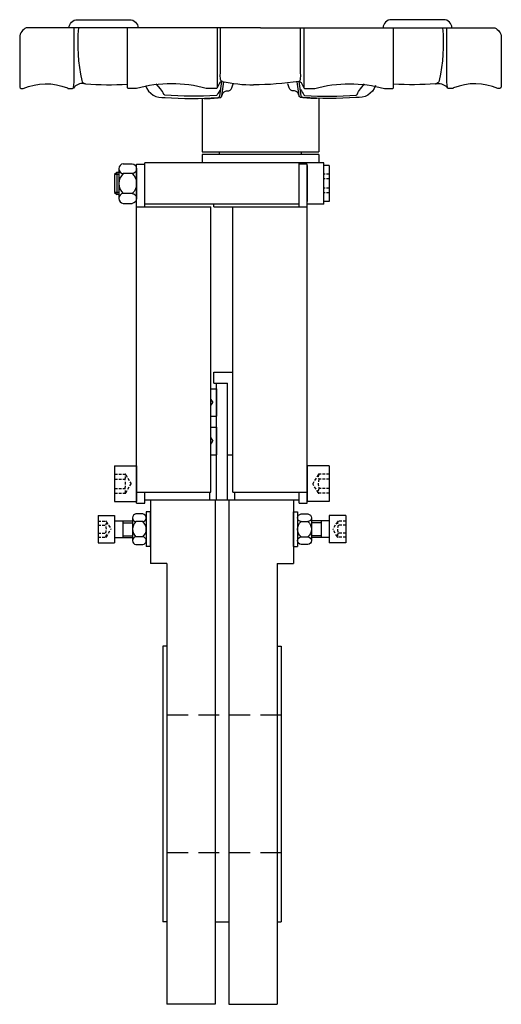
# Model space of a CAD drawing. Header units: millimetres. Extents: x 32 to 207, y 40 to 398.
import ezdxf

# ---------------------------------------------------------------- set-up
doc = ezdxf.new("R2010")
doc.units = ezdxf.units.MM
doc.linetypes.add('RAYITAS', pattern=[0.375, 0.25, -0.125])
doc.linetypes.add('TRAZOS', pattern=[0.75, 0.5, -0.25])
doc.layers.add('CYL-XDF050B', color=7, linetype='Continuous')

msp = doc.modelspace()

# ---------------------------------------------------------------- linework, layer by layer
at = {"layer": 'CYL-XDF050B'}
for points in [[(49.58, 394.53, -0.414214), (52.58, 397.53), (71.62, 397.53, -0.414214), (74.62, 394.53)], [(188.7, 394.53, 0.414214), (185.7, 397.53), (166.67, 397.53, 0.414214), (163.67, 394.53)], [(119.14, 394.53), (34.04, 394.53, 0.276984), (31.64, 391.18), (31.64, 373.33, 0.414214), (32.44, 372.53), (32.76, 372.53, 0.101677), (32.92, 372.56, -0.198744), (48.97, 372.77, 0.304382), (49.34, 372.53), (50.82, 372.53, 0.388879), (51.22, 372.89), (51.39, 374.84), (51.39, 394.53)], [(52.99, 394.53, 0.074609), (54.18, 375.41, 0.304013), (55.54, 374.25, -0.00941), (55.02, 374.32)], [(103.42, 394.53), (103.42, 372.93, -0.414214), (103.02, 372.53), (99.6, 372.53, -0.096651), (99.45, 372.55, 0.135327), (74.13, 372.54, -0.097092), (73.98, 372.51), (71.17, 372.51, -0.414214), (70.77, 372.91), (70.77, 394.53)], [(105.33, 375.06, -0.290358), (104.64, 375.81, -0.0766), (104.57, 378.03), (104.57, 394.53)], [(119.14, 394.53), (204.24, 394.53, -0.276984), (206.64, 391.18), (206.64, 373.33, -0.414214), (205.84, 372.53), (205.52, 372.53, -0.101677), (205.37, 372.56, 0.198744), (189.32, 372.77, -0.304382), (188.95, 372.53), (187.46, 372.53, -0.388879), (187.06, 372.89), (186.89, 374.84), (186.89, 394.53)], [(132.96, 375.06, 0.290358), (133.65, 375.81, 0.0766), (133.71, 378.03), (133.71, 394.53)], [(134.87, 394.53), (134.87, 372.93, 0.414214), (135.27, 372.53), (138.68, 372.53, 0.096651), (138.83, 372.55, -0.135327), (164.15, 372.54, 0.097092), (164.3, 372.51), (167.11, 372.51, 0.414214), (167.51, 372.91), (167.51, 394.53)], [(185.29, 394.53, -0.074609), (184.1, 375.41, -0.304013), (182.75, 374.25, 0.00941), (183.27, 374.32)], [(55.02, 374.32, 0.28363), (51.15, 372.69)], [(55.54, 374.25, 0.038553), (70.77, 374.15)], [(77.41, 373.6, 0.368822), (84.47, 369.33, 0.037291), (103.63, 369.25, 0.340917), (104.33, 369.93), (105.04, 375.1)], [(104.63, 372.12, 0.065187), (103.43, 370.22, -0.262185), (103.11, 369.99, -0.035915), (84.39, 370.14, -0.258135), (84.08, 370.38, 0.068298), (82.82, 372.37), (81.29, 374.2)], [(98.66, 368.93, 0.03192), (104.43, 369.25, 0.340917), (105.13, 369.93), (105.82, 374.92)], [(105.33, 375.06, 0.358558), (104.39, 374.67), (103.37, 372.74)], [(105.13, 369.93, -0.279586), (106.44, 371.55, -0.094571), (107.15, 371.66, 0.353247), (108.69, 372.81, -0.076499), (109.27, 374.19)], [(105.27, 375.08, 0.053046), (116.64, 373.88)], [(133.02, 375.08, -0.036956), (116.64, 373.88)], [(133.16, 369.93, 0.279586), (131.84, 371.55, 0.094571), (131.13, 371.66, -0.353247), (129.6, 372.81, 0.076499), (129.02, 374.19)], [(139.63, 368.93, -0.03192), (133.86, 369.25, -0.340917), (133.16, 369.93), (132.47, 374.92)], [(132.96, 375.06, -0.358558), (133.89, 374.67), (134.91, 372.74)], [(160.88, 373.6, -0.368822), (153.82, 369.33, -0.037291), (134.66, 369.25, -0.340917), (133.96, 369.93), (133.24, 375.1)], [(133.65, 372.12, -0.065187), (134.86, 370.22, 0.262185), (135.18, 369.99, 0.035915), (153.9, 370.14, 0.258135), (154.21, 370.38, -0.068298), (155.46, 372.37), (156.99, 374.2)], [(182.75, 374.25, -0.038553), (167.51, 374.15)], [(183.27, 374.32, -0.28363), (187.14, 372.69)], [(69.27, 345.22, 0.904033), (69.27, 341.62, 0.452017), (69.27, 334.43, 0.904033), (69.27, 330.84)], [(72.52, 345.22, -0.904033), (72.52, 341.62, -0.452017), (72.52, 334.43, -0.904033), (72.52, 330.84)]]:
    msp.add_lwpolyline(points, format="xyb", dxfattribs=at)
for points in [[(97.89, 368.97), (97.89, 349.53)], [(140.39, 368.97), (140.39, 349.53)], [(97.89, 349.53), (140.39, 349.53)], [(140.39, 348.53), (97.89, 348.53)], [(97.89, 348.53), (97.89, 345.53)], [(104.29, 348.53), (104.29, 349.53)], [(133.99, 348.53), (133.99, 349.53)], [(140.39, 348.53), (140.39, 345.53)], [(67.64, 343.42), (67.64, 332.63)], [(69.27, 345.22), (72.52, 345.22)], [(74.14, 222.03), (74.14, 345.03)], [(74.14, 345.03), (77.14, 345.03)], [(74.14, 343.42), (74.14, 332.63)], [(142.14, 345.53), (77.14, 345.53)], [(77.14, 329.53), (77.14, 345.53)], [(133.14, 329.53), (133.14, 345.53)], [(136.14, 345.03), (133.14, 345.03)], [(136.14, 222.03), (136.14, 345.03)], [(136.14, 344.53), (136.14, 331.53)], [(142.14, 330.53), (142.14, 345.53)], [(144.14, 344.53), (142.14, 344.53)], [(144.14, 344.53), (144.14, 331.53)], [(66.89, 342.03), (66.14, 341.28)], [(67.64, 341.28), (66.14, 341.28)], [(66.14, 341.28), (66.14, 334.78)], [(67.64, 342.03), (66.89, 342.03)], [(66.89, 342.03), (66.89, 334.03)], [(72.52, 341.62), (69.27, 341.62)], [(67.64, 334.78), (66.14, 334.78)], [(66.14, 334.78), (66.89, 334.03)], [(67.64, 334.03), (66.89, 334.03)], [(72.52, 334.43), (69.27, 334.43)], [(69.27, 330.84), (72.52, 330.84)], [(74.14, 329.53), (101.14, 329.53)], [(133.14, 330.53), (77.14, 330.53)], [(101.14, 226.03), (101.14, 329.53)], [(102.14, 329.53), (102.14, 330.53)], [(102.14, 329.53), (136.14, 329.53)], [(109.14, 226.03), (109.14, 329.53)], [(142.14, 330.53), (136.14, 330.53)], [(144.14, 331.53), (142.14, 331.53)], [(102.14, 265.53), (102.14, 269.53)], [(102.14, 269.53), (109.14, 269.53)], [(102.14, 265.53), (107.14, 265.53)], [(103.14, 223.03), (103.14, 265.53)], [(107.14, 223.03), (107.14, 265.53)], [(101.14, 263.53), (103.14, 263.53)], [(103.14, 263.53), (103.14, 253.53)], [(101.14, 253.53), (103.14, 253.53)], [(101.14, 249.53), (103.14, 249.53)], [(103.14, 249.53), (103.14, 239.53)], [(101.14, 239.53), (103.14, 239.53)], [(107.14, 239.53), (109.14, 239.53)], [(66.14, 235.53), (74.14, 235.53)], [(66.14, 235.53), (66.14, 222.53)], [(74.14, 235.53), (74.14, 222.53)], [(144.14, 235.53), (136.14, 235.53)], [(136.14, 235.53), (136.14, 222.53)], [(144.14, 235.53), (144.14, 222.53)], [(74.14, 226.03), (101.14, 226.03)], [(77.14, 222.03), (77.14, 226.03)], [(100.64, 226.03), (100.64, 223.03)], [(109.14, 226.03), (136.14, 226.03)], [(109.64, 226.03), (109.64, 223.03)], [(133.14, 222.03), (133.14, 226.03)], [(66.14, 222.53), (74.14, 222.53)], [(74.14, 222.03), (77.14, 222.03)], [(133.14, 223.03), (77.14, 223.03)], [(79.14, 223.03), (79.14, 214.9)], [(102.64, 223.03), (102.64, 40.03)], [(107.64, 223.03), (107.64, 40.03)], [(131.14, 223.03), (131.14, 214.9)], [(133.14, 222.03), (136.14, 222.03)], [(144.14, 222.53), (136.14, 222.53)], [(77.64, 218.78), (77.64, 215.53)], [(79.14, 218.78), (77.64, 218.78)], [(79.14, 206.28), (79.14, 218.78)], [(131.14, 206.28), (131.14, 218.78)], [(131.14, 218.78), (132.64, 218.78)], [(132.64, 218.78), (132.64, 215.53)], [(60.14, 217.53), (60.14, 207.53)], [(60.14, 217.53), (66.14, 217.53)], [(66.14, 217.53), (66.14, 207.53)], [(66.14, 215.53), (72.64, 215.53)], [(69.14, 215.53), (69.14, 209.53)], [(69.14, 214.9), (72.64, 214.9)], [(72.64, 216.67), (72.64, 208.38)], [(76.39, 215.29), (73.89, 215.29)], [(77.64, 216.67), (77.64, 208.38)], [(79.14, 214.9), (79.14, 210.15)], [(79.14, 214.9), (79.14, 210.15)], [(131.14, 214.9), (131.14, 210.15)], [(132.64, 216.67), (132.64, 208.38)], [(133.89, 215.29), (136.39, 215.29)], [(137.64, 216.67), (137.64, 208.38)], [(144.14, 215.53), (137.64, 215.53)], [(141.14, 214.9), (137.64, 214.9)], [(141.14, 215.53), (141.14, 209.53)], [(150.14, 217.53), (144.14, 217.53)], [(144.14, 217.53), (144.14, 207.53)], [(150.14, 217.53), (150.14, 207.53)], [(60.14, 207.53), (66.14, 207.53)], [(66.14, 209.53), (72.64, 209.53)], [(69.14, 210.15), (72.64, 210.15)], [(76.39, 209.76), (73.89, 209.76)], [(77.64, 209.53), (77.64, 206.28)], [(79.14, 210.15), (79.14, 200.03)], [(131.14, 210.15), (131.14, 200.03)], [(132.64, 209.53), (132.64, 206.28)], [(133.89, 209.76), (136.39, 209.76)], [(141.14, 210.15), (137.64, 210.15)], [(144.14, 209.53), (137.64, 209.53)], [(150.14, 207.53), (144.14, 207.53)], [(79.14, 206.28), (77.64, 206.28)], [(131.14, 206.28), (132.64, 206.28)], [(85.14, 200.03), (79.14, 200.03)], [(85.14, 200.03), (85.14, 40.03)], [(125.14, 200.03), (125.14, 40.03)], [(125.14, 200.03), (131.14, 200.03)], [(85.14, 170.03), (83.64, 170.03)], [(83.64, 170.03), (83.64, 145.03)], [(125.14, 170.03), (126.64, 170.03)], [(126.64, 170.03), (126.64, 145.03)], [(83.64, 145.03), (83.64, 95.03)], [(126.64, 145.03), (126.64, 95.03)], [(83.64, 95.03), (83.64, 86.03)], [(126.64, 95.03), (126.64, 70.03)], [(83.64, 86.03), (83.64, 72.03)], [(83.64, 72.03), (83.64, 70.03)], [(85.14, 70.03), (83.64, 70.03)], [(102.64, 70.03), (107.64, 70.03)], [(125.14, 70.03), (126.64, 70.03)], [(102.64, 40.03), (85.14, 40.03)], [(107.64, 40.03), (125.14, 40.03)]]:
    msp.add_lwpolyline(points, dxfattribs=at)
at = {"layer": 'CYL-XDF050B', "linetype": 'TRAZOS', "ltscale": 2}
for points in [[(144.14, 341.46), (142.14, 341.46)], [(144.14, 339.74), (142.14, 339.74)], [(144.14, 336.31), (142.14, 336.31)], [(144.14, 334.6), (142.14, 334.6)], [(66.14, 232.46), (70, 232.46)], [(144.14, 232.46), (140.29, 232.46)], [(66.14, 230.74), (69.89, 230.74)], [(70.21, 232.33), (72.12, 229.03)], [(70.21, 225.72), (72.12, 229.03)], [(140.07, 232.33), (138.16, 229.03)], [(140.07, 225.72), (138.16, 229.03)], [(144.14, 230.74), (140.39, 230.74)], [(66.14, 227.31), (69.89, 227.31)], [(66.14, 225.6), (70, 225.6)], [(144.14, 225.6), (140.29, 225.6)], [(144.14, 227.31), (140.39, 227.31)], [(60.14, 215.39), (63, 215.39)], [(63.21, 215.26), (64.79, 212.53)], [(147.07, 215.26), (145.49, 212.53)], [(150.14, 215.39), (147.29, 215.39)], [(60.14, 213.96), (62.89, 213.96)], [(60.14, 211.1), (62.89, 211.1)], [(63.21, 209.79), (64.79, 212.53)], [(147.07, 209.79), (145.49, 212.53)], [(150.14, 213.96), (147.39, 213.96)], [(150.14, 211.1), (147.39, 211.1)], [(60.14, 209.67), (63, 209.67)], [(150.14, 209.67), (147.29, 209.67)]]:
    msp.add_lwpolyline(points, dxfattribs=at)
at = {"layer": 'CYL-XDF050B', "linetype": 'RAYITAS', "ltscale": 6}
for points in [[(101.14, 259.65), (101.79, 258.53)], [(101.14, 257.4), (101.79, 258.53)], [(101.14, 245.65), (101.79, 244.53)], [(101.14, 243.4), (101.79, 244.53)]]:
    msp.add_lwpolyline(points, dxfattribs=at)
at = {"layer": 'CYL-XDF050B', "linetype": 'TRAZOS', "ltscale": 2}
for points in [[(69.89, 230.74, 0.291545), (69.89, 232.46)], [(70.21, 232.33, 0.267949), (70, 232.46)], [(140.29, 232.46, 0.267949), (140.07, 232.33)], [(140.39, 232.46, 0.291545), (140.39, 230.74)], [(69.89, 227.31, 0.145773), (69.89, 230.74)], [(140.39, 230.74, 0.145773), (140.39, 227.31)], [(69.89, 225.6, 0.291545), (69.89, 227.31)], [(70, 225.6, 0.267949), (70.21, 225.72)], [(140.07, 225.72, 0.267949), (140.29, 225.6)], [(140.39, 227.31, 0.291545), (140.39, 225.6)], [(62.89, 213.96, 0.34965), (62.89, 215.39)], [(63.21, 215.26, 0.267949), (63, 215.39)], [(147.29, 215.39, 0.267949), (147.07, 215.26)], [(147.39, 215.39, 0.34965), (147.39, 213.96)], [(62.89, 211.1, 0.174825), (62.89, 213.96)], [(62.89, 209.67, 0.34965), (62.89, 211.1)], [(147.39, 213.96, 0.174825), (147.39, 211.1)], [(147.39, 211.1, 0.34965), (147.39, 209.67)], [(63, 209.67, 0.267949), (63.21, 209.79)], [(147.07, 209.79, 0.267949), (147.29, 209.67)]]:
    msp.add_lwpolyline(points, format="xyb", dxfattribs=at)
at = {"layer": 'CYL-XDF050B'}
for points in [[(73.89, 215.29, 0.452489), (73.89, 209.76, 0.904977), (73.89, 207), (76.39, 207, 0.904977), (76.39, 209.76, 0.452489), (76.39, 215.29, 0.904977), (76.39, 218.05), (73.89, 218.05, 0.904977)], [(136.39, 215.29, -0.452489), (136.39, 209.76, -0.904977), (136.39, 207), (133.89, 207, -0.904977), (133.89, 209.76, -0.452489), (133.89, 215.29, -0.904977), (133.89, 218.05), (136.39, 218.05, -0.904977)]]:
    msp.add_lwpolyline(points, format="xyb", close=True, dxfattribs=at)
at = {"layer": 'CYL-XDF050B', "linetype": 'TRAZOS', "ltscale": 15}
for points in [[(126.64, 145.03), (83.64, 145.03)], [(126.64, 95.03), (83.64, 95.03)]]:
    msp.add_lwpolyline(points, dxfattribs=at)

doc.saveas('drawing.dxf')
